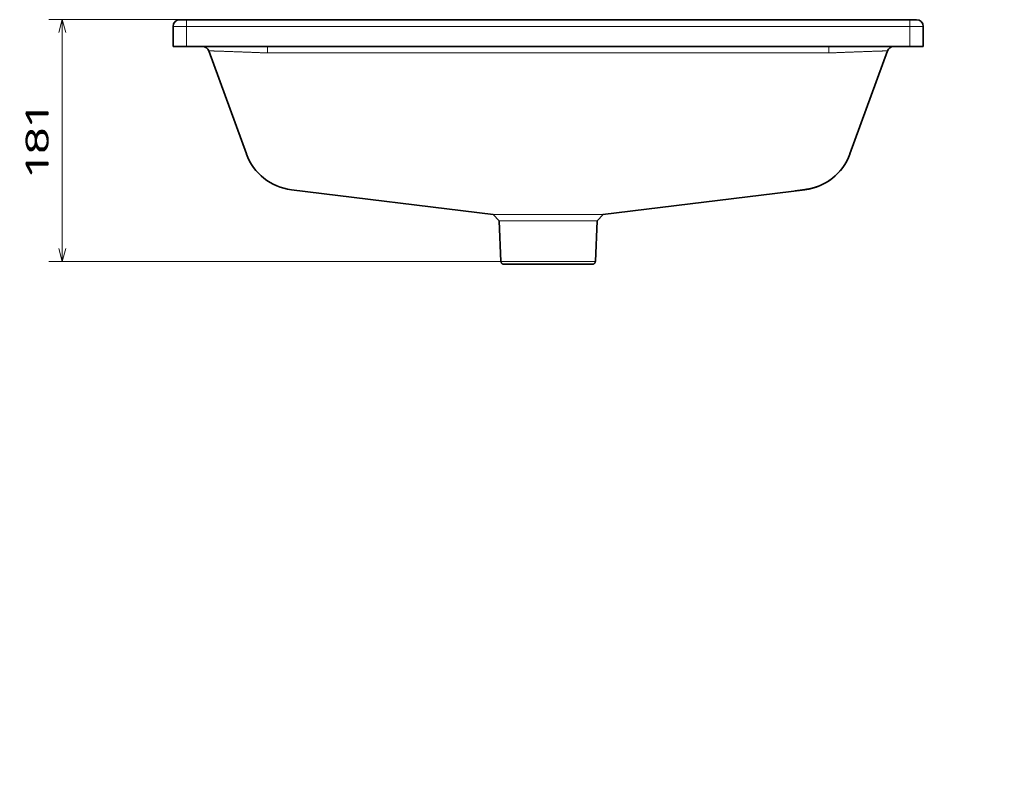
# Model space of a CAD drawing. Extents: x 32 to 349, y 12 to 273.
# Tile 2 of 5: x 32 to 179, y 130 to 241. Entities that reach past the tile are written whole.
import ezdxf
from ezdxf.enums import TextEntityAlignment as Align

# ---------------------------------------------------------------- set-up
doc = ezdxf.new("R2010")
doc.units = 0
doc.layers.get('0').update_dxf_attribs({"lineweight": 13})
doc.styles.get("Standard").update_dxf_attribs({"font": 'isocp.shx'})
doc.dimstyles.get("Standard").update_dxf_attribs({"dimtxt": 2.5, "dimasz": 2.5, "dimexe": 1.25, "dimexo": 0.625, "dimtad": 1, "dimcen": 2.5, "dimadec": 0, "dimazin": 0, "dimtfac": 1, "dimtmove": 0, "dimatfit": 0, "dimfxl": 0, "dimarcsym": 0})

# ---------------------------------------------------------------- blocks, each defined once
blk = doc.blocks.new('*D')
at = {"color": 7, "lineweight": 13}
for p, q in [((108.82, 241.34), (36.28, 241.34)), ((38.28, 205.22), (38.28, 241.34)), ((108.82, 205.22), (36.28, 205.22)), ((275.09, 150.34), (275.06, 177.3)), ((108.82, 108.87), (35.49, 108.87)), ((37.49, 34.87), (37.49, 108.87)), ((88.64, 64.5), (114.74, 49.63)), ((123.61, 51.87), (181.15, 51.87)), ((108.82, 34.87), (35.49, 34.87)), ((54.82, 34.87), (54.82, 11.82)), ((166.82, 34.87), (166.82, 11.82)), ((54.82, 13.82), (166.82, 13.82))]:
    blk.add_line(p, q, dxfattribs=at)
at = {"color": 7, "lineweight": 13, "ltscale": 0.425}
blk.add_line((179.15, 34.87), (179.15, 51.87), dxfattribs=at)
at = {"color": 7, "lineweight": 13, "ltscale": 0.358312}
blk.add_line((166.82, 34.87), (181.15, 34.87), dxfattribs=at)
at = {"color": 7, "lineweight": 13}
for points in [[(38.8, 239.4), (38.28, 241.34), (37.76, 239.4)], [(37.76, 207.15), (38.28, 205.22), (38.8, 207.15)], [(275.58, 175.37), (275.06, 177.3), (274.55, 175.37)], [(274.57, 152.27), (275.09, 150.34), (275.6, 152.27)], [(38, 106.93), (37.49, 108.87), (36.97, 106.93)], [(108.84, 53.59), (106.9, 54.1), (108.32, 52.69)], [(179.67, 49.93), (179.15, 51.87), (178.64, 49.93)], [(112.81, 50.14), (114.74, 49.63), (113.32, 51.04)], [(36.97, 36.8), (37.49, 34.87), (38, 36.8)], [(178.64, 36.8), (179.15, 34.87), (179.67, 36.8)], [(56.75, 14.34), (54.82, 13.82), (56.75, 13.3)], [(164.89, 13.3), (166.82, 13.82), (164.89, 14.34)]]:
    blk.add_lwpolyline(points, dxfattribs=at)
for s, rotation, p, p2 in [('181', 90, (36.28, 218.02), (36.28, 228.53)), ('135', 90.0476, (273.08, 158.56), (273.07, 169.07)), ('370', 90, (35.49, 66.61), (35.49, 77.12)), ('%%c', 330.3452, (89.63, 66.23), (91.86, 64.96)), ('45', 330.3452, (92.73, 64.47), (98.62, 61.12)), ('85', 90, (177.15, 39.98), (177.15, 46.75))]:
    blk.add_text(s, height=3.5, rotation=rotation, dxfattribs=at).set_placement(p, p2, align=Align.FIT)
blk.add_text('560', height=3.5, dxfattribs=at).set_placement((105.57, 15.82), (116.08, 15.82), align=Align.FIT)
blk = doc.blocks.new('BLOCK6')
at = {"color": 7, "lineweight": 35, "ltscale": 0.125}
for p, q in [((-270, 0), (-275, 0)), ((-270, 0), (-275, 0)), ((270, 0), (275, 0)), ((270, 0), (275, 0))]:
    blk.add_line(p, q, dxfattribs=at)
at = {"color": 7, "lineweight": 35}
for p, q in [((-270, 0), (0, 0)), ((-270, 0), (0, 0)), ((270, 0), (0, 0)), ((270, 0), (0, 0)), ((-270, -20), (0, -20)), ((-270, -20), (0, -20)), ((270, -20), (0, -20)), ((270, -20), (0, -20)), ((-225.26, -100.14), (-253.23, -23.29)), ((-225.26, -100.14), (-253.23, -23.29)), ((225.26, -100.14), (253.23, -23.29)), ((225.26, -100.14), (253.23, -23.29)), ((-191.67, -126.98), (-40.94, -145.49)), ((-191.67, -126.98), (-40.94, -145.49)), ((191.67, -126.98), (40.94, -145.49)), ((191.67, -126.98), (40.94, -145.49)), ((-36.56, -150.23), (-35.23, -180.59)), ((-36.56, -150.23), (-35.23, -180.59)), ((36.56, -150.23), (35.23, -180.59)), ((36.56, -150.23), (35.23, -180.59)), ((-33.23, -182.5), (0, -182.5)), ((-33.23, -182.5), (0, -182.5)), ((0, -182.5), (-22.56, -182.5)), ((0, -182.5), (-22.56, -182.5)), ((0, -182.5), (22.56, -182.5)), ((33.23, -182.5), (0, -182.5)), ((0, -182.5), (22.56, -182.5)), ((33.23, -182.5), (0, -182.5))]:
    blk.add_line(p, q, dxfattribs=at)
at = {"color": 7, "lineweight": 13, "ltscale": 0.125}
for p, q in [((-270, 0), (-270, -5)), ((-270, 0), (-270, -5)), ((270, 0), (270, -5)), ((270, 0), (270, -5))]:
    blk.add_line(p, q, dxfattribs=at)
at = {"color": 7, "lineweight": 13, "ltscale": 0.25}
for p, q in [((-270, -5), (-280, -5)), ((-270, -5), (-280, -5)), ((270, -5), (280, -5)), ((270, -5), (280, -5))]:
    blk.add_line(p, q, dxfattribs=at)
at = {"color": 7, "lineweight": 35, "ltscale": 0.375}
for p, q in [((-280, -5), (-280, -20)), ((-280, -5), (-280, -20)), ((280, -5), (280, -20)), ((280, -5), (280, -20))]:
    blk.add_line(p, q, dxfattribs=at)
at = {"color": 7, "lineweight": 13}
for p, q in [((-270, -5), (0, -5)), ((-270, -5), (0, -5)), ((270, -5), (0, -5)), ((270, -5), (0, -5)), ((-209.56, -24.83), (0, -24.83)), ((-209.56, -24.83), (0, -24.83)), ((209.56, -24.83), (0, -24.83)), ((209.56, -24.83), (0, -24.83)), ((-13.03, -145.49), (-40.94, -145.49)), ((-13.03, -145.49), (-40.94, -145.49)), ((13.03, -145.49), (40.94, -145.49)), ((13.03, -145.49), (40.94, -145.49)), ((-11.64, -150.23), (-36.56, -150.23)), ((-11.64, -150.23), (-36.56, -150.23)), ((11.64, -150.23), (36.56, -150.23)), ((11.64, -150.23), (36.56, -150.23)), ((-35.23, -180.59), (0, -180.59)), ((-35.23, -180.59), (0, -180.59)), ((35.23, -180.59), (0, -180.59)), ((35.23, -180.59), (0, -180.59))]:
    blk.add_line(p, q, dxfattribs=at)
at = {"color": 7, "lineweight": 13, "ltscale": 0.375}
for p, q in [((-270, -5), (-270, -20)), ((-270, -5), (-270, -20)), ((270, -5), (270, -20)), ((270, -5), (270, -20))]:
    blk.add_line(p, q, dxfattribs=at)
at = {"color": 7, "lineweight": 35, "ltscale": 0.25}
for p, q in [((-280, -20), (-270, -20)), ((-280, -20), (-270, -20)), ((280, -20), (270, -20)), ((280, -20), (270, -20))]:
    blk.add_line(p, q, dxfattribs=at)
at = {"color": 7, "lineweight": 13, "ltscale": 0.120638}
for p, q in [((-209.56, -24.83), (-209.56, -20)), ((-209.56, -24.83), (-209.56, -20)), ((209.56, -24.83), (209.56, -20)), ((209.56, -24.83), (209.56, -20))]:
    blk.add_line(p, q, dxfattribs=at)
at = {"color": 7, "lineweight": 13, "ltscale": 0.001126}
blk.add_line((243.48, -50.09), (243.46, -50.13), dxfattribs=at)
at = {"color": 7, "lineweight": 13, "ltscale": 0.002813}
blk.add_line((227.71, -93.39), (227.68, -93.5), dxfattribs=at)
at = {"color": 7, "lineweight": 35, "ltscale": 0.004406}
for p, q in [((-225.2, -100.31), (-225.26, -100.14)), ((-225.2, -100.31), (-225.26, -100.14)), ((225.2, -100.31), (225.26, -100.14)), ((225.2, -100.31), (225.26, -100.14))]:
    blk.add_line(p, q, dxfattribs=at)
at = {"color": 7, "lineweight": 35, "ltscale": 3.75682e-05}
for p, q in [((-225.2, -100.31), (-225.2, -100.31)), ((-225.2, -100.31), (-225.2, -100.31)), ((-225.2, -100.31), (-225.2, -100.31)), ((-225.2, -100.31), (-225.2, -100.31)), ((225.2, -100.31), (225.2, -100.31)), ((225.2, -100.31), (225.2, -100.31)), ((225.2, -100.31), (225.2, -100.31)), ((225.2, -100.31), (225.2, -100.31))]:
    blk.add_line(p, q, dxfattribs=at)
at = {"color": 7, "lineweight": 13, "ltscale": 0.010336}
for p, q in [((-191.67, -126.98), (-191.73, -126.57)), ((-191.67, -126.98), (-191.73, -126.57)), ((191.67, -126.98), (191.73, -126.57)), ((191.67, -126.98), (191.73, -126.57))]:
    blk.add_line(p, q, dxfattribs=at)
at = {"color": 7, "lineweight": 35}
for centre, radius, start, end in [((-275, -5), 5, 90, 180), ((-275, -5), 5, 90, 180), ((275, -5), 5, 0, 90), ((275, -5), 5, 0, 90), ((-257.93, -25), 5, 20, 90), ((-257.93, -25), 5, 20, 90), ((257.93, -25), 5, 90, 160), ((257.93, -25), 5, 90, 160), ((-186.67, -86.29), 41, 200, 263), ((-186.67, -86.29), 41, 200, 263), ((186.67, -86.29), 41, 277, 340), ((186.67, -86.29), 41, 277, 340)]:
    blk.add_arc(centre, radius, start, end, dxfattribs=at)
at = {"color": 7, "lineweight": 13}
blk.add_arc((277.15, -897.43), 775.57, 96.32302, 96.86918, dxfattribs=at)
blk.add_arc((277.15, -897.43), 775.57, 96.32302, 96.86918, dxfattribs=at)
for points, knots in [([(-209.56, -24.83), (-215.3, -24.6), (-221.03, -24.39), (-226.63, -24.18), (-236.25, -23.82), (-244.35, -23.54), (-247.51, -23.43), (-251, -23.32), (-252.73, -23.28), (-253.06, -23.28), (-253.23, -23.28), (-253.23, -23.29)], [0, 0, 0, 0, 0, 0, 48.226988, 48.226988, 48.226988, 85.589622, 85.589622, 85.589622, 100.857613, 100.857613, 100.857613, 100.857613, 100.857613, 100.857613]), ([(-209.56, -24.83), (-215.3, -24.6), (-221.03, -24.39), (-226.63, -24.18), (-236.25, -23.82), (-244.35, -23.54), (-247.51, -23.43), (-251, -23.32), (-252.73, -23.28), (-253.06, -23.28), (-253.23, -23.28), (-253.23, -23.29)], [0, 0, 0, 0, 0, 0, 48.226988, 48.226988, 48.226988, 85.589622, 85.589622, 85.589622, 100.857613, 100.857613, 100.857613, 100.857613, 100.857613, 100.857613]), ([(209.56, -24.83), (215.3, -24.6), (221.03, -24.39), (226.63, -24.18), (236.25, -23.82), (244.35, -23.54), (247.51, -23.43), (251, -23.32), (252.73, -23.28), (253.06, -23.28), (253.23, -23.28), (253.23, -23.29)], [0, 0, 0, 0, 0, 0, 48.226988, 48.226988, 48.226988, 85.589622, 85.589622, 85.589622, 100.857613, 100.857613, 100.857613, 100.857613, 100.857613, 100.857613]), ([(209.56, -24.83), (215.3, -24.6), (221.03, -24.39), (226.63, -24.18), (236.25, -23.82), (244.35, -23.54), (247.51, -23.43), (251, -23.32), (252.73, -23.28), (253.06, -23.28), (253.23, -23.28), (253.23, -23.29)], [0, 0, 0, 0, 0, 0, 48.226988, 48.226988, 48.226988, 85.589622, 85.589622, 85.589622, 100.857613, 100.857613, 100.857613, 100.857613, 100.857613, 100.857613]), ([(191.73, -126.57), (194.87, -126.21), (197.95, -125.54), (200.94, -124.59), (206.73, -122.11), (211.87, -118.64), (214.27, -116.65), (218.25, -112.67), (221.45, -108.12), (222.73, -105.97), (223.9, -103.61), (224.87, -101.17), (224.91, -101.06), (225.01, -100.79), (225.11, -100.53), (225.16, -100.41), (225.21, -100.28), (225.26, -100.14)], [0, 0, 0, 0, 0, 0, 22.55604, 22.55604, 22.55604, 45.616609, 45.616609, 45.616609, 64.396756, 64.396756, 64.396756, 65.472244, 65.472244, 65.472244, 66.538044, 66.538044, 66.538044, 66.538044, 66.538044, 66.538044]), ([(191.73, -126.57), (194.87, -126.21), (197.95, -125.54), (200.94, -124.59), (206.73, -122.11), (211.87, -118.64), (214.27, -116.65), (218.25, -112.67), (221.45, -108.12), (222.73, -105.97), (223.9, -103.61), (224.87, -101.17), (224.91, -101.06), (225.01, -100.79), (225.11, -100.53), (225.16, -100.41), (225.21, -100.28), (225.26, -100.14)], [0, 0, 0, 0, 0, 0, 22.55604, 22.55604, 22.55604, 45.616609, 45.616609, 45.616609, 64.396756, 64.396756, 64.396756, 65.472244, 65.472244, 65.472244, 66.538044, 66.538044, 66.538044, 66.538044, 66.538044, 66.538044]), ([(0, -145.47), (-0.15, -145.47), (-0.3, -145.47), (-0.35, -145.47), (-0.62, -145.47), (-0.89, -145.47), (-1.02, -145.47), (-3.44, -145.47), (-5.87, -145.48), (-8.2, -145.49), (-10.58, -145.5), (-13.03, -145.49)], [0, 0, 0, 0, 0, 0, 2.639682, 2.639682, 2.639682, 4.936146, 4.936146, 4.936146, 46.367236, 46.367236, 46.367236, 46.367236, 46.367236, 46.367236]), ([(0, -145.47), (-0.15, -145.47), (-0.3, -145.47), (-0.35, -145.47), (-0.62, -145.47), (-0.89, -145.47), (-1.02, -145.47), (-3.44, -145.47), (-5.87, -145.48), (-8.2, -145.49), (-10.58, -145.5), (-13.03, -145.49)], [0, 0, 0, 0, 0, 0, 2.639682, 2.639682, 2.639682, 4.936146, 4.936146, 4.936146, 46.367236, 46.367236, 46.367236, 46.367236, 46.367236, 46.367236]), ([(0, -145.47), (0.15, -145.47), (0.3, -145.47), (0.35, -145.47), (0.62, -145.47), (0.89, -145.47), (1.02, -145.47), (3.44, -145.47), (5.87, -145.48), (8.2, -145.49), (10.58, -145.5), (13.03, -145.49)], [0, 0, 0, 0, 0, 0, 2.639682, 2.639682, 2.639682, 4.936146, 4.936146, 4.936146, 46.367236, 46.367236, 46.367236, 46.367236, 46.367236, 46.367236]), ([(0, -145.47), (0.15, -145.47), (0.3, -145.47), (0.35, -145.47), (0.62, -145.47), (0.89, -145.47), (1.02, -145.47), (3.44, -145.47), (5.87, -145.48), (8.2, -145.49), (10.58, -145.5), (13.03, -145.49)], [0, 0, 0, 0, 0, 0, 2.639682, 2.639682, 2.639682, 4.936146, 4.936146, 4.936146, 46.367236, 46.367236, 46.367236, 46.367236, 46.367236, 46.367236]), ([(0, -150.17), (-0.13, -150.17), (-0.26, -150.17), (-0.31, -150.17), (-2.38, -150.17), (-4.45, -150.18), (-6.39, -150.2), (-8.62, -150.22), (-10.91, -150.23), (-11.15, -150.23), (-11.39, -150.23), (-11.64, -150.23)], [0, 0, 0, 0, 0, 0, 2.604772, 2.604772, 2.604772, 41.432693, 41.432693, 41.432693, 46.010531, 46.010531, 46.010531, 46.010531, 46.010531, 46.010531]), ([(0, -150.17), (-0.13, -150.17), (-0.26, -150.17), (-0.31, -150.17), (-2.38, -150.17), (-4.45, -150.18), (-6.39, -150.2), (-8.62, -150.22), (-10.91, -150.23), (-11.15, -150.23), (-11.39, -150.23), (-11.64, -150.23)], [0, 0, 0, 0, 0, 0, 2.604772, 2.604772, 2.604772, 41.432693, 41.432693, 41.432693, 46.010531, 46.010531, 46.010531, 46.010531, 46.010531, 46.010531]), ([(0, -150.17), (0.13, -150.17), (0.26, -150.17), (0.31, -150.17), (2.38, -150.17), (4.45, -150.18), (6.39, -150.2), (8.62, -150.22), (10.91, -150.23), (11.15, -150.23), (11.39, -150.23), (11.64, -150.23)], [0, 0, 0, 0, 0, 0, 2.604772, 2.604772, 2.604772, 41.432693, 41.432693, 41.432693, 46.010531, 46.010531, 46.010531, 46.010531, 46.010531, 46.010531]), ([(0, -150.17), (0.13, -150.17), (0.26, -150.17), (0.31, -150.17), (2.38, -150.17), (4.45, -150.18), (6.39, -150.2), (8.62, -150.22), (10.91, -150.23), (11.15, -150.23), (11.39, -150.23), (11.64, -150.23)], [0, 0, 0, 0, 0, 0, 2.604772, 2.604772, 2.604772, 41.432693, 41.432693, 41.432693, 46.010531, 46.010531, 46.010531, 46.010531, 46.010531, 46.010531])]:
    blk.add_open_spline(points, degree=5, knots=knots, dxfattribs=at)
at = {"color": 7, "lineweight": 35}
for points in [[(-35.23, -180.59), (-35.23, -180.76), (-35.16, -181.09), (-34.95, -181.59), (-34.59, -181.95), (-34.22, -182.28), (-33.72, -182.42), (-33.35, -182.5), (-33.13, -182.5)], [(-35.23, -180.59), (-35.23, -180.76), (-35.16, -181.09), (-34.95, -181.59), (-34.59, -181.95), (-34.22, -182.28), (-33.72, -182.42), (-33.35, -182.5), (-33.13, -182.5)], [(35.23, -180.59), (35.23, -180.76), (35.16, -181.09), (34.95, -181.59), (34.59, -181.95), (34.22, -182.28), (33.72, -182.42), (33.35, -182.5), (33.13, -182.5)], [(35.23, -180.59), (35.23, -180.76), (35.16, -181.09), (34.95, -181.59), (34.59, -181.95), (34.22, -182.28), (33.72, -182.42), (33.35, -182.5), (33.13, -182.5)]]:
    blk.add_open_spline(points, degree=3, knots=[0, 0, 0, 0, 0.507551, 1.015101, 1.599504, 2.025968, 2.476248, 3.139435, 3.139435, 3.139435, 3.139435], dxfattribs=at)

msp = doc.modelspace()

# ---------------------------------------------------------------- linework, layer by layer
at = {"color": 7, "lineweight": 35, "ltscale": 0.032306}
for p, q in [((103.5101, 211.2898), (102.633, 212.2387)), ((118.1337, 211.2898), (119.0109, 212.2387))]:
    msp.add_line(p, q, dxfattribs=at)

# ---------------------------------------------------------------- block references
at = {"lineweight": 0, "xscale": 0.2, "yscale": 0.2, "zscale": 0.2}
msp.add_blockref('BLOCK6', (110.8219, 241.3362), dxfattribs=at)

# ---------------------------------------------------------------- dimensions: what is measured, and where the dimension line sits
at = {"color": 0, "lineweight": 0}
for base, p1, p2, angle, middle, dimtype in [((37.4873, 108.8665), (110.8219, 34.8665), (110.8219, 108.8665), 90, (37.4873, 71.8665), 161), ((54.8219, 13.8217), (166.8219, 36.8665), (54.8219, 36.8665), 180, (110.8219, 13.8217), 161), ((179.1544, 51.8665), (164.8219, 34.8665), (121.6095, 51.8665), 89.999523, (179.1544, 43.3665), 160), ((38.2775, 241.3362), (110.8219, 205.2188), (110.8219, 241.3362), 90, (38.2775, 223.2775), 161), ((275.0862, 150.3388), (291.5177, 177.3115), (272.4591, 150.3367), 270.046169, (275.075, 163.8183), 160)]:
    dim = msp.add_linear_dim(base=base, p1=p1, p2=p2, angle=angle, dimstyle='Standard', override={"dimlfac": 5}, dxfattribs=at)
    dim.commit()
    dim.dimension.update_dxf_attribs({"geometry": '*D', "text_midpoint": middle, "dimtype": dimtype})
dim = msp.add_diameter_dim_2p(p1=(114.7434, 49.6338), p2=(106.9005, 54.0991), dimstyle='Standard', override={"dimlfac": 5}, dxfattribs=at)
dim.commit()
dim.dimension.update_dxf_attribs({"geometry": '*D', "text_midpoint": (93.1332, 61.9374), "dimtype": 163})

doc.saveas('drawing.dxf')
